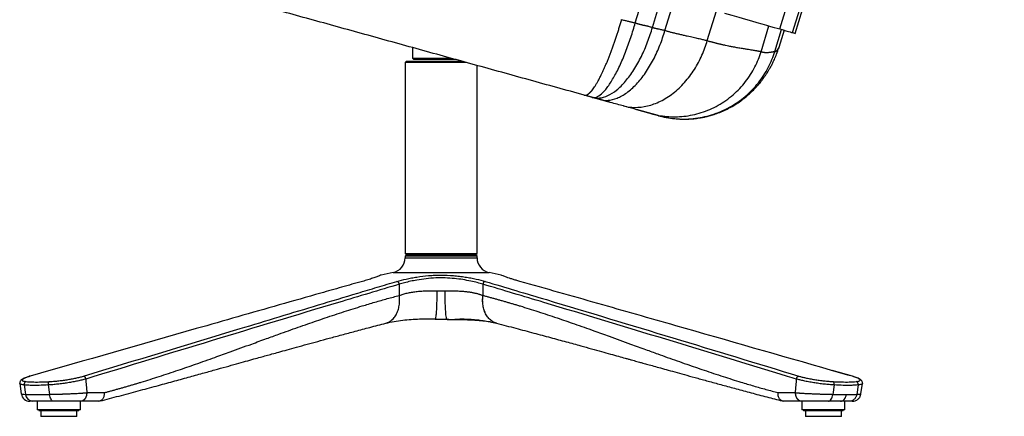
# Model space of a CAD drawing. Header units: millimetres. Extents: x 8 to 414, y 7 to 290.
# Tile 8 of 13: x 241 to 309, y 88 to 115. Entities that reach past the tile are written whole.
import ezdxf

# ---------------------------------------------------------------- set-up
doc = ezdxf.new("R2010")
doc.units = ezdxf.units.MM

msp = doc.modelspace()

# ---------------------------------------------------------------- linework, layer by layer
at = {"color": 7, "linetype": 'Continuous', "lineweight": 25}
for p, q in [((293.514, 114.653), (307.881, 161.646)), ((294.405, 114.397), (308.915, 161.858)), ((294.592, 114.344), (309.132, 161.904)), ((283.462, 115.074), (284.709, 119.152)), ((284.655, 114.759), (285.641, 117.983)), ((285.52, 114.548), (286.369, 117.323)), ((293.822, 114.565), (293.454, 113.36)), ((267.956, 113.358), (267.956, 112.616)), ((293.454, 113.36), (293.424, 113.28)), ((267.556, 112.416), (267.456, 112.316)), ((267.556, 112.416), (271.353, 112.416)), ((267.956, 112.616), (268.056, 112.516)), ((267.956, 112.616), (270.635, 112.616)), ((270.993, 112.516), (268.056, 112.516)), ((267.456, 112.316), (267.456, 99.016)), ((271.724, 112.316), (267.456, 112.316)), ((272.456, 99.016), (272.456, 112.11)), ((267.456, 99.016), (267.556, 98.916)), ((267.456, 99.016), (272.456, 99.016)), ((267.556, 98.916), (267.456, 98.816)), ((267.456, 98.816), (267.456, 98.716)), ((268.188, 98.816), (267.456, 98.816)), ((267.556, 98.916), (268.259, 98.916)), ((272.356, 98.916), (267.556, 98.916)), ((272.456, 98.816), (268.188, 98.816)), ((268.259, 98.916), (272.356, 98.916)), ((272.356, 98.916), (272.456, 99.016)), ((272.456, 98.816), (272.356, 98.916)), ((272.456, 98.716), (272.456, 98.816)), ((266.614, 97.68), (265.775, 97.505)), ((274.137, 97.505), (273.298, 97.68)), ((267.047, 96.87), (267.047, 96.088)), ((272.865, 96.87), (272.865, 96.088)), ((269.543, 94.416), (269.568, 94.449)), ((270.495, 94.416), (270.369, 94.416)), ((273.25, 94.276), (273.81, 94.154)), ((298.565, 90.458), (297.166, 90.859)), ((240.647, 89.955), (240.753, 89.229)), ((240.947, 89.849), (241.042, 89.198)), ((242.62, 89.849), (242.716, 89.198)), ((245.237, 90.265), (245.237, 90.267)), ((294.675, 90.267), (294.675, 90.265)), ((297.291, 89.849), (297.196, 89.198)), ((298.965, 89.849), (298.869, 89.198)), ((299.158, 89.228), (299.265, 89.955)), ((299.265, 89.955), (299.265, 89.955)), ((240.753, 89.229), (240.753, 89.228)), ((245.302, 89.31), (245.302, 89.316)), ((245.302, 89.316), (246.519, 89.316)), ((293.393, 89.316), (294.61, 89.316)), ((294.61, 89.316), (294.61, 89.31)), ((299.158, 89.228), (299.158, 89.228)), ((241.554, 88.716), (241.347, 88.716)), ((243.006, 88.716), (241.554, 88.716)), ((241.866, 88.716), (241.866, 88.116)), ((244.866, 88.116), (244.866, 88.716)), ((246.119, 88.716), (244.883, 88.716)), ((246.119, 88.716), (246.229, 88.745)), ((293.683, 88.745), (293.793, 88.716)), ((295.028, 88.716), (293.793, 88.716)), ((295.046, 88.716), (295.046, 88.116)), ((298.046, 88.116), (298.046, 88.716)), ((244.548, 88.116), (241.866, 88.116)), ((242.016, 88.066), (242.044, 88.066)), ((242.044, 88.066), (244.716, 88.066)), ((242.116, 88.066), (242.116, 87.666)), ((244.866, 88.116), (244.548, 88.116)), ((244.616, 87.666), (244.616, 88.066)), ((298.046, 88.116), (295.046, 88.116)), ((295.196, 88.066), (296.823, 88.066)), ((295.296, 88.066), (295.296, 87.666)), ((296.823, 88.066), (297.896, 88.066)), ((297.796, 87.666), (297.796, 88.066)), ((244.616, 87.666), (242.116, 87.666)), ((295.323, 87.666), (295.296, 87.666)), ((297.796, 87.666), (295.323, 87.666))]:
    msp.add_line(p, q, dxfattribs=at)
at = {"color": 8, "linetype": 'Continuous', "lineweight": 25}
for p, q in [((288.471, 113.838), (289.11, 115.927)), ((292.211, 113.071), (292.761, 114.87)), ((293.165, 113.077), (293.636, 114.618)), ((267.456, 98.716), (268.188, 98.716)), ((268.188, 98.716), (272.456, 98.716)), ((266.614, 97.68), (267.593, 97.68)), ((267.593, 97.68), (273.298, 97.68))]:
    msp.add_line(p, q, dxfattribs=at)
at = {"color": 7, "linetype": 'Continuous', "lineweight": 25, "flags": 128}
for points in [[(289.678, 115.756), (290.188, 115.61), (290.668, 115.472), (291.117, 115.343), (291.536, 115.222), (291.922, 115.111), (292.274, 115.01), (292.593, 114.918), (292.877, 114.836), (293.125, 114.765), (293.338, 114.704), (293.514, 114.653)], [(293.514, 114.653), (293.746, 114.587), (293.945, 114.529), (294.11, 114.482), (294.242, 114.444), (294.34, 114.416), (294.405, 114.397)], [(294.405, 114.397), (294.545, 114.357), (294.592, 114.344)]]:
    msp.add_lwpolyline(points, dxfattribs=at)
at = {"color": 8, "linetype": 'Continuous', "lineweight": 25, "flags": 128}
msp.add_lwpolyline([(298.54, 90.462), (298.256, 90.544), (297.117, 90.87)], dxfattribs=at)
at = {"color": 7, "linetype": 'Continuous', "lineweight": 25}
for centre, radius, start, end in [((266.397, 98.716), 1.058, 281.79659, 0), ((273.514, 98.716), 1.058, 180, 258.20341), ((266.834, 96.858), 0.213, 3.16622, 77.24333), ((273.077, 96.858), 0.213, 102.75685, 176.83462), ((241.148, 89.888), 0.206, 107.28358, 190.87482), ((242.841, 89.912), 0.23, 131.4813, 195.8913), ((297.071, 89.912), 0.23, 344.1091, 48.5168), ((298.763, 89.888), 0.206, 349.12348, 72.71759), ((241.347, 89.316), 0.6, 188.36909, 270), ((241.585, 89.261), 0.546, 186.65646, 266.72642), ((242.016, 88.116), 0.05, 180, 270), ((244.716, 88.116), 0.05, 270, 0), ((295.196, 88.116), 0.05, 180, 270), ((297.896, 88.116), 0.05, 270, 0)]:
    msp.add_arc(centre, radius, start, end, dxfattribs=at)
for centre, major_axis, ratio, start_param, end_param in [((297.326, -274.948), (-52.067, 365.422), 0.004136, 0.033238, 0.07907), ((242.586, -274.948), (52.067, 365.422), 0.004136, 6.204115, 6.249947), ((245.031, 89.316), (4.581, 0.087), 0.01868, 3.65541, 4.18222)]:
    msp.add_ellipse(centre, major_axis=major_axis, ratio=ratio, start_param=start_param, end_param=end_param, dxfattribs=at)
at = {"color": 8, "linetype": 'Continuous', "lineweight": 25}
msp.add_ellipse((242.964, 89.316), major_axis=(2.211, 0.087), ratio=0.038774, start_param=3.145741, end_param=3.657176, dxfattribs=at)
at = {"color": 7, "linetype": 'Continuous', "lineweight": 25}
for points, knots in [([(279.908, 110.043), (278.634, 110.397), (276.084, 111.104), (272.268, 112.162), (268.455, 113.22), (264.644, 114.276), (260.857, 115.327), (257.091, 116.371), (253.345, 117.41), (249.596, 118.45), (247.091, 119.144), (245.839, 119.491)], [0, 0, 0, 0, 0.1119226, 0.2238918, 0.3359178, 0.4479852, 0.5600639, 0.6701195, 0.7801281, 0.8900819, 1, 1, 1, 1]), ([(279.908, 110.043), (279.913, 110.042), (279.922, 110.04), (279.936, 110.037), (279.95, 110.036), (279.965, 110.035), (279.979, 110.036), (279.995, 110.037), (280.01, 110.039), (280.026, 110.042), (280.042, 110.046), (280.058, 110.052), (280.075, 110.058), (280.092, 110.065), (280.11, 110.073), (280.127, 110.082), (280.145, 110.093), (280.163, 110.104), (280.182, 110.117), (280.201, 110.13), (280.22, 110.145), (280.24, 110.161), (280.259, 110.177), (280.28, 110.195), (280.3, 110.214), (280.321, 110.234), (280.342, 110.256), (280.363, 110.278), (280.385, 110.302), (280.407, 110.326), (280.455, 110.381), (280.53, 110.476), (280.636, 110.626), (280.745, 110.799), (280.859, 110.995), (280.977, 111.214), (281.072, 111.403), (281.143, 111.551), (281.19, 111.649), (281.236, 111.749), (281.283, 111.853), (281.33, 111.959), (281.377, 112.068), (281.424, 112.179), (281.472, 112.293), (281.519, 112.409), (281.567, 112.528), (281.615, 112.648), (281.662, 112.771), (281.71, 112.895), (281.758, 113.021), (281.805, 113.149), (281.852, 113.278), (281.899, 113.409), (281.946, 113.541), (281.993, 113.674), (282.039, 113.808), (282.085, 113.942), (282.13, 114.078), (282.175, 114.213), (282.219, 114.349), (282.263, 114.486), (282.307, 114.622), (282.349, 114.759), (282.391, 114.895), (282.433, 115.031), (282.474, 115.166), (282.5, 115.256), (282.514, 115.301)], [0, 0, 0, 0, 0.008107, 0.016256, 0.024446, 0.032678, 0.04095, 0.049263, 0.057616, 0.066008, 0.07444, 0.082911, 0.09142, 0.099967, 0.108551, 0.117172, 0.125829, 0.134522, 0.14325, 0.152012, 0.160808, 0.169638, 0.1785, 0.187395, 0.19632, 0.205276, 0.214262, 0.223277, 0.232321, 0.241392, 0.25049, 0.290671, 0.331514, 0.372953, 0.41491, 0.457306, 0.500051, 0.516056, 0.532122, 0.548244, 0.564416, 0.580633, 0.59689, 0.613182, 0.629502, 0.645846, 0.662208, 0.678582, 0.694962, 0.711342, 0.727718, 0.744083, 0.760431, 0.776757, 0.793055, 0.809321, 0.825547, 0.841729, 0.857861, 0.873939, 0.889957, 0.905909, 0.921792, 0.937601, 0.95333, 0.968976, 0.984534, 1, 1, 1, 1]), ([(280.471, 109.887), (280.556, 109.864), (280.651, 109.869), (280.865, 109.947), (280.982, 110.021), (281.234, 110.244), (281.369, 110.393), (281.649, 110.764), (281.794, 110.986), (282.086, 111.492), (282.233, 111.775), (282.518, 112.384), (282.656, 112.708), (282.918, 113.377), (283.041, 113.72), (283.267, 114.403), (283.37, 114.743), (283.462, 115.074)], [0, 0, 0, 0, 0.125, 0.125, 0.25, 0.25, 0.375, 0.375, 0.5, 0.5, 0.625, 0.625, 0.75, 0.75, 0.875, 0.875, 1, 1, 1, 1]), ([(282.514, 115.301), (282.593, 115.283), (282.752, 115.246), (282.941, 115.204), (283.083, 115.171), (283.176, 115.149), (283.271, 115.125), (283.366, 115.1), (283.43, 115.082), (283.462, 115.074)], [0, 0, 0, 0, 0.250067, 0.50014, 0.597535, 0.696208, 0.79617, 0.897431, 1, 1, 1, 1]), ([(283.462, 115.074), (283.487, 115.066), (283.534, 115.052), (283.603, 115.031), (283.668, 115.012), (283.729, 114.995), (283.786, 114.98), (283.839, 114.966), (283.888, 114.953), (283.934, 114.943), (283.975, 114.933), (284.012, 114.926), (284.048, 114.92), (284.082, 114.914), (284.116, 114.908), (284.148, 114.901), (284.178, 114.895), (284.218, 114.885), (284.273, 114.871), (284.349, 114.85), (284.439, 114.824), (284.543, 114.793), (284.616, 114.771), (284.655, 114.759)], [0, 0, 0, 0, 0.059829, 0.116401, 0.169719, 0.219784, 0.2666, 0.310169, 0.350495, 0.387583, 0.421441, 0.452075, 0.479498, 0.508968, 0.536917, 0.563353, 0.58828, 0.611706, 0.663797, 0.728664, 0.806318, 0.896762, 1, 1, 1, 1]), ([(280.483, 109.884), (280.637, 109.841), (280.804, 109.826), (281.161, 109.865), (281.352, 109.919), (281.747, 110.103), (281.953, 110.232), (282.366, 110.567), (282.574, 110.772), (282.981, 111.247), (283.178, 111.517), (283.552, 112.102), (283.728, 112.417), (284.049, 113.071), (284.194, 113.41), (284.45, 114.088), (284.561, 114.427), (284.655, 114.759)], [0, 0, 0, 0, 0.125, 0.125, 0.25, 0.25, 0.375, 0.375, 0.5, 0.5, 0.625, 0.625, 0.75, 0.75, 0.875, 0.875, 1, 1, 1, 1]), ([(281.008, 109.738), (281.181, 109.69), (281.368, 109.67), (281.766, 109.698), (281.978, 109.747), (282.414, 109.92), (282.639, 110.045), (283.091, 110.372), (283.317, 110.573), (283.757, 111.041), (283.97, 111.308), (284.369, 111.889), (284.556, 112.203), (284.895, 112.856), (285.047, 113.194), (285.312, 113.874), (285.426, 114.214), (285.52, 114.548)], [0, 0, 0, 0, 0.125, 0.125, 0.25, 0.25, 0.375, 0.375, 0.5, 0.5, 0.625, 0.625, 0.75, 0.75, 0.875, 0.875, 1, 1, 1, 1]), ([(284.655, 114.759), (284.67, 114.755), (284.701, 114.746), (284.752, 114.733), (284.808, 114.718), (284.871, 114.703), (284.939, 114.687), (285.013, 114.67), (285.11, 114.648), (285.221, 114.623), (285.337, 114.596), (285.435, 114.571), (285.494, 114.555), (285.52, 114.548)], [0, 0, 0, 0, 0.0509224, 0.1086671, 0.1732402, 0.2446461, 0.3228881, 0.4079687, 0.4998897, 0.6559412, 0.791299, 0.9059773, 1, 1, 1, 1]), ([(285.52, 114.548), (285.547, 114.54), (285.601, 114.525), (285.685, 114.501), (285.775, 114.477), (285.87, 114.452), (285.97, 114.427), (286.075, 114.4), (286.185, 114.373), (286.3, 114.345), (286.42, 114.317), (286.544, 114.288), (286.673, 114.258), (286.806, 114.228), (286.943, 114.198), (287.106, 114.162), (287.29, 114.123), (287.486, 114.079), (287.667, 114.038), (287.833, 114), (287.986, 113.964), (288.126, 113.93), (288.252, 113.897), (288.366, 113.867), (288.437, 113.847), (288.471, 113.838)], [0, 0, 0, 0, 0.024287, 0.050323, 0.078108, 0.107643, 0.13893, 0.171967, 0.206757, 0.243299, 0.281593, 0.321641, 0.363442, 0.406996, 0.452304, 0.499365, 0.570928, 0.638503, 0.702092, 0.761696, 0.817316, 0.868955, 0.916613, 0.960293, 1, 1, 1, 1]), ([(282.631, 109.289), (282.884, 109.226), (283.154, 109.19), (283.718, 109.187), (284.012, 109.219), (284.61, 109.362), (284.915, 109.471), (285.515, 109.768), (285.811, 109.955), (286.376, 110.396), (286.645, 110.651), (287.142, 111.211), (287.37, 111.516), (287.774, 112.155), (287.95, 112.488), (288.25, 113.162), (288.373, 113.503), (288.471, 113.838)], [0, 0, 0, 0, 0.125, 0.125, 0.25, 0.25, 0.375, 0.375, 0.5, 0.5, 0.625, 0.625, 0.75, 0.75, 0.875, 0.875, 1, 1, 1, 1]), ([(288.471, 113.838), (288.498, 113.83), (288.553, 113.814), (288.634, 113.791), (288.717, 113.769), (288.8, 113.746), (288.884, 113.724), (288.969, 113.702), (289.054, 113.68), (289.139, 113.659), (289.225, 113.638), (289.312, 113.617), (289.399, 113.596), (289.486, 113.576), (289.574, 113.556), (289.661, 113.537), (289.789, 113.509), (289.973, 113.472), (290.225, 113.422), (290.517, 113.368), (290.817, 113.316), (291.092, 113.272), (291.32, 113.236), (291.502, 113.207), (291.635, 113.186), (291.735, 113.17), (291.812, 113.156), (291.884, 113.144), (291.95, 113.131), (292.012, 113.119), (292.068, 113.107), (292.12, 113.095), (292.168, 113.083), (292.196, 113.075), (292.211, 113.071)], [0, 0, 0, 0, 0.014801, 0.029863, 0.045186, 0.060771, 0.076616, 0.092723, 0.109092, 0.125722, 0.142614, 0.159768, 0.177184, 0.194862, 0.212803, 0.231005, 0.24947, 0.293115, 0.349305, 0.418041, 0.499322, 0.575256, 0.642273, 0.700374, 0.749559, 0.779981, 0.809753, 0.838875, 0.867348, 0.895173, 0.92235, 0.94888, 0.974763, 1, 1, 1, 1]), ([(284.544, 108.758), (284.893, 108.661), (285.264, 108.592), (286.036, 108.525), (286.436, 108.527), (287.245, 108.615), (287.655, 108.7), (288.457, 108.956), (288.85, 109.127), (289.594, 109.546), (289.946, 109.794), (290.587, 110.35), (290.877, 110.658), (291.384, 111.311), (291.601, 111.656), (291.96, 112.359), (292.103, 112.716), (292.211, 113.071)], [0, 0, 0, 0, 0.125, 0.125, 0.25, 0.25, 0.375, 0.375, 0.5, 0.5, 0.625, 0.625, 0.75, 0.75, 0.875, 0.875, 1, 1, 1, 1]), ([(285.045, 108.619), (285.417, 108.515), (285.812, 108.441), (286.631, 108.367), (287.056, 108.368), (287.915, 108.455), (288.349, 108.541), (289.2, 108.804), (289.616, 108.98), (290.405, 109.413), (290.777, 109.67), (291.455, 110.247), (291.762, 110.567), (292.297, 111.245), (292.525, 111.604), (292.903, 112.335), (293.053, 112.708), (293.165, 113.077)], [0, 0, 0, 0, 0.125, 0.125, 0.25, 0.25, 0.375, 0.375, 0.5, 0.5, 0.625, 0.625, 0.75, 0.75, 0.875, 0.875, 1, 1, 1, 1]), ([(285.072, 108.611), (285.228, 108.571), (285.541, 108.491), (286.04, 108.412), (286.555, 108.368), (287.056, 108.364), (287.511, 108.395), (287.889, 108.444), (288.195, 108.5), (288.481, 108.565), (288.788, 108.648), (289.153, 108.768), (289.549, 108.926), (289.982, 109.132), (290.402, 109.372), (290.781, 109.627), (291.092, 109.865), (291.357, 110.089), (291.581, 110.299), (291.779, 110.5), (291.948, 110.685), (292.085, 110.845), (292.18, 110.962), (292.247, 111.048), (292.321, 111.145), (292.413, 111.27), (292.5, 111.394), (292.578, 111.511), (292.636, 111.6), (292.728, 111.746), (292.849, 111.952), (292.992, 112.215), (293.146, 112.537), (293.306, 112.918), (293.399, 113.199), (293.447, 113.347)], [0, 0, 0, 0, 0.037982, 0.07594, 0.114406, 0.153485, 0.188282, 0.216927, 0.239159, 0.258402, 0.283357, 0.314784, 0.352852, 0.391353, 0.437067, 0.476206, 0.508676, 0.537359, 0.567769, 0.600544, 0.63306, 0.661683, 0.686565, 0.703993, 0.726537, 0.755112, 0.78971, 0.80926, 0.830263, 0.852271, 0.876041, 0.90236, 0.931694, 0.964244, 1, 1, 1, 1]), ([(292.211, 113.071), (292.221, 113.068), (292.244, 113.062), (292.277, 113.054), (292.311, 113.046), (292.345, 113.04), (292.379, 113.034), (292.414, 113.029), (292.448, 113.025), (292.483, 113.021), (292.518, 113.019), (292.569, 113.016), (292.64, 113.016), (292.737, 113.021), (292.829, 113.031), (292.908, 113.043), (292.965, 113.053), (293.01, 113.061), (293.045, 113.068), (293.075, 113.073), (293.1, 113.077), (293.121, 113.079), (293.139, 113.08), (293.154, 113.08), (293.162, 113.078), (293.165, 113.077)], [0, 0, 0, 0, 0.022423, 0.045414, 0.068975, 0.093105, 0.117804, 0.143075, 0.168915, 0.195327, 0.22231, 0.249865, 0.313278, 0.396641, 0.499957, 0.577094, 0.644491, 0.702148, 0.750067, 0.795497, 0.839415, 0.881823, 0.922721, 0.962113, 1, 1, 1, 1]), ([(293.165, 113.077), (293.168, 113.077), (293.173, 113.075), (293.181, 113.075), (293.189, 113.075), (293.198, 113.076), (293.206, 113.078), (293.215, 113.08), (293.225, 113.084), (293.234, 113.088), (293.243, 113.094), (293.253, 113.1), (293.266, 113.109), (293.283, 113.123), (293.305, 113.145), (293.33, 113.173), (293.357, 113.206), (293.381, 113.239), (293.401, 113.269), (293.416, 113.293), (293.427, 113.311), (293.435, 113.326), (293.442, 113.338), (293.447, 113.347), (293.451, 113.354), (293.454, 113.359), (293.454, 113.36), (293.454, 113.36)], [0, 0, 0, 0, 0.020403, 0.041269, 0.062596, 0.084386, 0.106639, 0.129354, 0.152534, 0.176176, 0.200283, 0.224854, 0.249889, 0.296466, 0.353675, 0.421518, 0.499995, 0.577873, 0.645517, 0.702928, 0.750105, 0.793795, 0.836666, 0.878721, 0.91996, 0.960386, 1, 1, 1, 1]), ([(280.471, 109.887), (280.446, 109.894), (280.395, 109.908), (280.313, 109.931), (280.223, 109.956), (280.125, 109.983), (280.019, 110.012), (279.946, 110.033), (279.908, 110.043)], [0, 0, 0, 0, 0.129814, 0.274357, 0.433639, 0.607669, 0.796455, 1, 1, 1, 1]), ([(281.008, 109.738), (281, 109.74), (280.981, 109.746), (280.949, 109.754), (280.91, 109.765), (280.863, 109.778), (280.808, 109.794), (280.749, 109.81), (280.688, 109.827), (280.631, 109.843), (280.578, 109.857), (280.529, 109.871), (280.498, 109.88), (280.483, 109.884)], [0, 0, 0, 0, 0.045842, 0.106646, 0.182422, 0.273173, 0.378903, 0.499612, 0.619053, 0.72877, 0.828798, 0.919186, 1, 1, 1, 1]), ([(281.723, 109.54), (281.704, 109.545), (281.667, 109.556), (281.611, 109.571), (281.555, 109.587), (281.499, 109.602), (281.443, 109.617), (281.388, 109.633), (281.333, 109.648), (281.278, 109.663), (281.224, 109.678), (281.17, 109.693), (281.116, 109.708), (281.062, 109.723), (281.026, 109.733), (281.008, 109.738)], [0, 0, 0, 0, 0.085119, 0.168804, 0.251072, 0.331939, 0.411424, 0.489544, 0.566321, 0.641774, 0.715925, 0.788799, 0.860418, 0.93081, 1, 1, 1, 1]), ([(282.631, 109.289), (282.498, 109.326), (282.355, 109.366), (282.051, 109.449), (281.891, 109.493), (281.723, 109.54)], [0, 0, 0, 0, 0.5, 0.5, 1, 1, 1, 1]), ([(283.454, 109.06), (283.357, 109.087), (283.238, 109.12), (282.963, 109.197), (282.805, 109.241), (282.631, 109.289)], [0, 0, 0, 0, 0.5, 0.5, 1, 1, 1, 1]), ([(284.544, 108.758), (284.534, 108.76), (284.513, 108.766), (284.482, 108.775), (284.449, 108.784), (284.417, 108.793), (284.383, 108.802), (284.35, 108.811), (284.315, 108.821), (284.28, 108.831), (284.245, 108.841), (284.209, 108.851), (284.172, 108.861), (284.135, 108.871), (284.097, 108.882), (284.059, 108.892), (284.02, 108.903), (283.98, 108.914), (283.94, 108.925), (283.9, 108.936), (283.852, 108.949), (283.796, 108.965), (283.732, 108.983), (283.665, 109.001), (283.597, 109.02), (283.527, 109.04), (283.478, 109.053), (283.454, 109.06)], [0, 0, 0, 0, 0.043877, 0.087092, 0.129648, 0.171546, 0.212789, 0.25338, 0.293321, 0.332615, 0.371265, 0.409275, 0.446647, 0.483385, 0.519492, 0.554973, 0.589831, 0.624071, 0.657697, 0.690714, 0.723127, 0.770575, 0.817482, 0.863861, 0.909729, 0.955103, 1, 1, 1, 1]), ([(285.045, 108.619), (285.041, 108.62), (285.031, 108.623), (285.017, 108.626), (285.004, 108.63), (284.995, 108.633), (284.986, 108.635), (284.978, 108.637), (284.969, 108.64), (284.959, 108.642), (284.948, 108.645), (284.936, 108.649), (284.922, 108.653), (284.905, 108.657), (284.884, 108.663), (284.86, 108.67), (284.834, 108.677), (284.806, 108.685), (284.776, 108.693), (284.743, 108.702), (284.708, 108.712), (284.671, 108.722), (284.631, 108.733), (284.589, 108.745), (284.559, 108.753), (284.544, 108.758)], [0, 0, 0, 0, 0.062264, 0.124529, 0.186793, 0.249057, 0.284726, 0.320411, 0.356113, 0.391832, 0.427568, 0.463323, 0.499097, 0.546291, 0.592477, 0.63766, 0.681843, 0.725032, 0.767232, 0.808448, 0.848687, 0.887954, 0.926257, 0.963603, 1, 1, 1, 1]), ([(265.776, 97.502), (265.779, 97.503), (265.789, 97.508), (265.693, 97.467), (265.497, 97.39), (265.217, 97.29), (264.876, 97.18), (264.61, 97.104), (264.476, 97.065)], [0, 0, 0, 0, 0.08285, 0.283969, 0.471823, 0.664527, 0.830715, 1, 1, 1, 1]), ([(266.881, 97.065), (267.078, 97.123), (267.292, 97.179), (267.639, 97.256), (267.759, 97.281), (267.946, 97.317), (268.009, 97.328), (268.138, 97.351), (268.204, 97.361), (268.534, 97.413), (268.807, 97.447), (269.229, 97.482), (269.372, 97.492), (269.589, 97.501), (269.662, 97.503), (269.807, 97.507), (269.879, 97.507), (270.24, 97.507), (270.526, 97.495), (270.882, 97.466), (270.953, 97.459), (271.093, 97.445), (271.162, 97.437), (271.368, 97.412), (271.503, 97.394), (271.765, 97.352), (271.894, 97.33), (272.082, 97.294), (272.144, 97.282), (272.266, 97.257), (272.326, 97.244), (272.618, 97.179), (272.834, 97.123), (273.03, 97.065)], [0, 0, 0, 0, 0.125, 0.125, 0.1875, 0.1875, 0.21875, 0.21875, 0.25, 0.25, 0.375, 0.375, 0.4375, 0.4375, 0.46875, 0.46875, 0.5, 0.5, 0.625, 0.625, 0.65625, 0.65625, 0.6875, 0.6875, 0.75, 0.75, 0.8125, 0.8125, 0.84375, 0.84375, 0.875, 0.875, 1, 1, 1, 1]), ([(272.865, 96.87), (272.736, 96.908), (272.477, 96.984), (272.007, 97.093), (271.475, 97.193), (270.874, 97.272), (270.238, 97.314), (269.572, 97.312), (268.904, 97.258), (268.312, 97.172), (267.817, 97.074), (267.405, 96.976), (267.166, 96.905), (267.047, 96.87)], [0, 0, 0, 0, 0.084246, 0.168485, 0.26364, 0.358766, 0.457326, 0.55587, 0.660963, 0.766104, 0.843956, 0.922127, 1, 1, 1, 1]), ([(275.435, 97.065), (275.344, 97.092), (275.16, 97.144), (274.915, 97.219), (274.696, 97.291), (274.46, 97.373), (274.252, 97.453), (274.13, 97.504), (274.134, 97.503), (274.136, 97.502)], [0, 0, 0, 0, 0.11445, 0.228897, 0.347527, 0.466153, 0.673534, 0.887647, 1, 1, 1, 1]), ([(264.476, 97.065), (263.995, 96.931), (263.514, 96.796), (262.551, 96.524), (262.07, 96.388), (260.626, 95.977), (259.663, 95.703), (256.775, 94.878), (254.849, 94.327), (249.073, 92.672), (245.222, 91.567), (241.371, 90.462)], [0, 0, 0, 0, 0.0625, 0.0625, 0.125, 0.125, 0.25, 0.25, 0.5, 0.5, 1, 1, 1, 1]), ([(245.067, 90.462), (248.701, 91.567), (252.335, 92.672), (257.788, 94.327), (259.605, 94.878), (262.332, 95.703), (263.241, 95.977), (264.606, 96.388), (265.06, 96.524), (265.97, 96.796), (266.426, 96.931), (266.881, 97.065)], [0, 0, 0, 0, 0.5, 0.5, 0.75, 0.75, 0.875, 0.875, 0.9375, 0.9375, 1, 1, 1, 1]), ([(267.047, 96.87), (265.633, 96.446), (258.359, 94.269), (251.092, 92.052), (245.237, 90.265)], [0, 0, 0, 0, 0.1943808, 1, 1, 1, 1]), ([(294.675, 90.265), (294.47, 90.328), (288.615, 92.108), (281.348, 94.331), (274.279, 96.447), (272.865, 96.87)], [0, 0, 0, 0, 0.028099, 0.805619, 1, 1, 1, 1]), ([(273.03, 97.065), (274.446, 96.642), (281.725, 94.465), (288.991, 92.248), (294.845, 90.462)], [0, 0, 0, 0, 0.194422, 1, 1, 1, 1]), ([(297.117, 90.87), (293.503, 91.907), (289.889, 92.944), (284.469, 94.497), (282.662, 95.014), (279.952, 95.787), (279.049, 96.045), (277.242, 96.558), (276.339, 96.814), (275.435, 97.065)], [0, 0, 0, 0, 0.5, 0.5, 0.75, 0.75, 0.875, 0.875, 1, 1, 1, 1]), ([(246.519, 89.316), (246.595, 89.336), (246.747, 89.376), (246.976, 89.437), (247.207, 89.5), (247.439, 89.564), (247.672, 89.629), (247.906, 89.696), (248.142, 89.764), (248.379, 89.833), (248.617, 89.904), (248.857, 89.976), (249.432, 90.151), (250.368, 90.447), (251.627, 90.865), (252.921, 91.312), (254.126, 91.74), (255.428, 92.211), (256.624, 92.647), (257.752, 93.059), (258.604, 93.368), (259.56, 93.713), (260.635, 94.094), (261.93, 94.54), (263.189, 94.958), (264.195, 95.275), (264.905, 95.489), (265.346, 95.619), (265.78, 95.744), (266.207, 95.864), (266.629, 95.979), (266.908, 96.052), (267.047, 96.088)], [0, 0, 0, 0, 0.011001, 0.022072, 0.03321, 0.044418, 0.055695, 0.06704, 0.078455, 0.089938, 0.101491, 0.113114, 0.124805, 0.185151, 0.249702, 0.308688, 0.374708, 0.426512, 0.499784, 0.55049, 0.592185, 0.624868, 0.690831, 0.749905, 0.814455, 0.874883, 0.896536, 0.917868, 0.938879, 0.959572, 0.979945, 1, 1, 1, 1]), ([(267.049, 96.089), (267.062, 96.094), (267.088, 96.104), (267.197, 96.145), (267.387, 96.205), (267.672, 96.274), (267.976, 96.33), (268.293, 96.37), (268.628, 96.396), (268.883, 96.407), (269.055, 96.411), (269.138, 96.412), (269.229, 96.414), (269.329, 96.415), (269.438, 96.415), (269.556, 96.416), (269.638, 96.416), (269.68, 96.416)], [0, 0, 0, 0, 0.0194107, 0.038812, 0.1609784, 0.2823028, 0.402972, 0.5231759, 0.6392412, 0.7634034, 0.7886198, 0.8166964, 0.8476338, 0.8814326, 0.918093, 0.9576154, 1, 1, 1, 1]), ([(270.231, 96.416), (270.252, 96.416), (270.293, 96.416), (270.354, 96.416), (270.413, 96.415), (270.47, 96.415), (270.525, 96.415), (270.577, 96.415), (270.628, 96.414), (270.676, 96.414), (270.723, 96.413), (270.767, 96.412), (270.81, 96.412), (270.85, 96.411), (270.889, 96.41), (270.925, 96.409), (271.012, 96.407), (271.148, 96.402), (271.328, 96.392), (271.499, 96.379), (271.644, 96.365), (271.766, 96.351), (271.868, 96.337), (271.968, 96.322), (272.066, 96.305), (272.163, 96.287), (272.257, 96.268), (272.35, 96.247), (272.441, 96.224), (272.53, 96.2), (272.617, 96.175), (272.701, 96.148), (272.784, 96.119), (272.836, 96.099), (272.863, 96.089)], [0, 0, 0, 0, 0.0209833, 0.0413112, 0.0609838, 0.0800009, 0.0983628, 0.1160694, 0.1331208, 0.149517, 0.165258, 0.1803439, 0.1947748, 0.2085507, 0.2216718, 0.2341381, 0.2459497, 0.3115421, 0.3749606, 0.436223, 0.4953489, 0.5337089, 0.5721226, 0.6105963, 0.6491362, 0.6877487, 0.72644, 0.7652162, 0.8040836, 0.8430483, 0.8821162, 0.9212935, 0.9605862, 1, 1, 1, 1]), ([(270.369, 94.416), (270.361, 94.416), (270.352, 94.426), (270.335, 94.472), (270.327, 94.507), (270.31, 94.605), (270.301, 94.667), (270.286, 94.816), (270.278, 94.904), (270.265, 95.099), (270.259, 95.207), (270.248, 95.436), (270.244, 95.556), (270.237, 95.803), (270.235, 95.928), (270.232, 96.176), (270.231, 96.298), (270.231, 96.416)], [0, 0, 0, 0, 0.125, 0.125, 0.25, 0.25, 0.375, 0.375, 0.5, 0.5, 0.625, 0.625, 0.75, 0.75, 0.875, 0.875, 1, 1, 1, 1]), ([(272.865, 96.088), (272.94, 96.069), (273.092, 96.029), (273.319, 95.968), (273.549, 95.906), (273.78, 95.842), (274.013, 95.777), (274.248, 95.71), (274.485, 95.642), (274.724, 95.572), (274.964, 95.501), (275.207, 95.429), (275.784, 95.253), (276.722, 94.958), (277.982, 94.54), (279.276, 94.094), (280.486, 93.665), (281.787, 93.194), (282.988, 92.757), (284.115, 92.345), (284.967, 92.036), (285.919, 91.692), (286.991, 91.312), (288.285, 90.865), (289.543, 90.447), (290.546, 90.13), (291.253, 89.916), (291.689, 89.787), (292.121, 89.663), (292.549, 89.542), (292.972, 89.427), (293.253, 89.353), (293.393, 89.316)], [0, 0, 0, 0, 0.010899, 0.021893, 0.032982, 0.044166, 0.055445, 0.066819, 0.078288, 0.089852, 0.101512, 0.113267, 0.125117, 0.185544, 0.250095, 0.309167, 0.375132, 0.427535, 0.500216, 0.551449, 0.593141, 0.625292, 0.691311, 0.750298, 0.814848, 0.875195, 0.896576, 0.917724, 0.93864, 0.959325, 0.979778, 1, 1, 1, 1]), ([(246.231, 88.737), (246.671, 88.852), (247.566, 89.086), (248.866, 89.433), (250.114, 89.771), (251.272, 90.088), (252.344, 90.383), (253.315, 90.653), (254.191, 90.897), (254.976, 91.116), (255.691, 91.315), (256.335, 91.495), (256.893, 91.65), (257.368, 91.783), (257.786, 91.899), (258.212, 92.017), (258.699, 92.153), (259.27, 92.311), (259.929, 92.493), (260.638, 92.689), (261.395, 92.896), (262.194, 93.114), (263.063, 93.349), (264.004, 93.602), (265.021, 93.872), (265.732, 94.058), (266.099, 94.154)], [0, 0, 0, 0, 0.063806, 0.129756, 0.191769, 0.249845, 0.303982, 0.354177, 0.397891, 0.438095, 0.474789, 0.50797, 0.537637, 0.561109, 0.581793, 0.602852, 0.627564, 0.65737, 0.691185, 0.729005, 0.766157, 0.806499, 0.850039, 0.896789, 0.946767, 1, 1, 1, 1]), ([(266.101, 94.154), (266.293, 94.199), (266.662, 94.286), (267.265, 94.372), (267.861, 94.426), (268.446, 94.451), (269.014, 94.457), (269.386, 94.452), (269.568, 94.449)], [0, 0, 0, 0, 0.196064, 0.377185, 0.545778, 0.705692, 0.856621, 1, 1, 1, 1]), ([(270.369, 94.416), (270.344, 94.416), (270.294, 94.416), (270.219, 94.416), (270.143, 94.416), (270.068, 94.416), (269.993, 94.416), (269.918, 94.416), (269.843, 94.416), (269.768, 94.416), (269.693, 94.416), (269.618, 94.416), (269.568, 94.416), (269.543, 94.416)], [0, 0, 0, 0, 0.091016, 0.181968, 0.27287, 0.363736, 0.454581, 0.545419, 0.636264, 0.72713, 0.818032, 0.908984, 1, 1, 1, 1]), ([(270.369, 94.416), (270.549, 94.416), (270.905, 94.416), (271.425, 94.411), (271.933, 94.397), (272.382, 94.372), (272.78, 94.34), (273.002, 94.312), (273.115, 94.299)], [0, 0, 0, 0, 0.186253, 0.36816, 0.542983, 0.728081, 0.863118, 1, 1, 1, 1]), ([(270.489, 94.416), (270.587, 94.417), (270.765, 94.419), (271.003, 94.431), (271.197, 94.443), (271.376, 94.452), (271.577, 94.45), (271.823, 94.441), (272.126, 94.422), (272.489, 94.389), (272.903, 94.338), (273.361, 94.262), (273.654, 94.192), (273.81, 94.154)], [0, 0, 0, 0, 0.090373, 0.165203, 0.225807, 0.273505, 0.327059, 0.392019, 0.475861, 0.578173, 0.69896, 0.839637, 1, 1, 1, 1]), ([(273.813, 94.154), (274.26, 94.037), (275.129, 93.809), (276.377, 93.477), (277.544, 93.162), (278.635, 92.864), (279.586, 92.603), (280.405, 92.377), (281.092, 92.186), (281.712, 92.014), (282.263, 91.86), (282.683, 91.743), (282.989, 91.657), (283.198, 91.599), (283.388, 91.546), (283.572, 91.495), (283.772, 91.439), (284.029, 91.368), (284.357, 91.276), (284.764, 91.163), (285.235, 91.031), (285.777, 90.88), (286.389, 90.71), (287.073, 90.52), (287.827, 90.311), (288.653, 90.084), (289.545, 89.84), (290.504, 89.579), (291.534, 89.303), (292.597, 89.019), (293.326, 88.829), (293.68, 88.737)], [0, 0, 0, 0, 0.064888, 0.126394, 0.184559, 0.239412, 0.290969, 0.329152, 0.364437, 0.396306, 0.42476, 0.449796, 0.461687, 0.472617, 0.482585, 0.491609, 0.501649, 0.514063, 0.53174, 0.552714, 0.576983, 0.604548, 0.635999, 0.670865, 0.709143, 0.750832, 0.79593, 0.843539, 0.894434, 0.948614, 1, 1, 1, 1]), ([(241.346, 90.458), (241.341, 90.457), (241.272, 90.437), (241.159, 90.4), (241.009, 90.345), (240.883, 90.288), (240.793, 90.236), (240.727, 90.181), (240.68, 90.124), (240.65, 90.054), (240.638, 89.991), (240.648, 89.96), (240.649, 89.956)], [0, 0, 0, 0, 0.012888, 0.165517, 0.3205, 0.480436, 0.648255, 0.749898, 0.834544, 0.912109, 0.987011, 1, 1, 1, 1]), ([(241.371, 90.462), (241.296, 90.44), (241.228, 90.418), (241.136, 90.385), (241.107, 90.375), (241.053, 90.354), (241.028, 90.343), (240.959, 90.312), (240.921, 90.293), (240.876, 90.264), (240.864, 90.255), (240.842, 90.237), (240.834, 90.229), (240.815, 90.203), (240.811, 90.188), (240.818, 90.166), (240.823, 90.16), (240.836, 90.147), (240.845, 90.14), (240.878, 90.123), (240.909, 90.113), (240.986, 90.096), (241.032, 90.09), (241.087, 90.084)], [0, 0, 0, 0, 0.125, 0.125, 0.1875, 0.1875, 0.25, 0.25, 0.375, 0.375, 0.4375, 0.4375, 0.5, 0.5, 0.625, 0.625, 0.6875, 0.6875, 0.75, 0.75, 0.875, 0.875, 1, 1, 1, 1]), ([(241.371, 90.462), (241.37, 90.462), (241.362, 90.462), (241.354, 90.46), (241.347, 90.458)], [0, 0, 0, 0, 0.133205, 1, 1, 1, 1]), ([(242.689, 90.084), (242.783, 90.09), (242.881, 90.096), (243.082, 90.113), (243.185, 90.123), (243.345, 90.14), (243.399, 90.147), (243.505, 90.16), (243.559, 90.166), (243.719, 90.188), (243.826, 90.203), (243.987, 90.229), (244.04, 90.237), (244.145, 90.255), (244.197, 90.264), (244.35, 90.293), (244.449, 90.312), (244.594, 90.343), (244.642, 90.354), (244.734, 90.375), (244.779, 90.385), (244.909, 90.418), (244.991, 90.44), (245.067, 90.462)], [0, 0, 0, 0, 0.125, 0.125, 0.25, 0.25, 0.3125, 0.3125, 0.375, 0.375, 0.5, 0.5, 0.5625, 0.5625, 0.625, 0.625, 0.75, 0.75, 0.8125, 0.8125, 0.875, 0.875, 1, 1, 1, 1]), ([(245.067, 90.462), (245.068, 90.462), (245.078, 90.462), (245.104, 90.457), (245.146, 90.436), (245.189, 90.391), (245.222, 90.333), (245.232, 90.289), (245.237, 90.267)], [0, 0, 0, 0, 0.015619, 0.133614, 0.350241, 0.566836, 0.783417, 1, 1, 1, 1]), ([(294.675, 90.267), (294.68, 90.289), (294.689, 90.333), (294.723, 90.391), (294.765, 90.436), (294.807, 90.457), (294.834, 90.462), (294.844, 90.462), (294.845, 90.462)], [0, 0, 0, 0, 0.216581, 0.433164, 0.649748, 0.86638, 0.984374, 1, 1, 1, 1]), ([(294.845, 90.462), (294.915, 90.442), (295.055, 90.403), (295.311, 90.343), (295.603, 90.284), (295.929, 90.227), (296.263, 90.177), (296.597, 90.136), (296.923, 90.104), (297.123, 90.091), (297.223, 90.084)], [0, 0, 0, 0, 0.111191, 0.222381, 0.351944, 0.481508, 0.611112, 0.740716, 0.870358, 1, 1, 1, 1]), ([(298.824, 90.084), (298.876, 90.091), (298.979, 90.104), (299.069, 90.136), (299.106, 90.177), (299.087, 90.227), (299.011, 90.284), (298.888, 90.343), (298.731, 90.403), (298.604, 90.442), (298.54, 90.462)], [0, 0, 0, 0, 0.1296412, 0.2592823, 0.3888867, 0.5184907, 0.6480546, 0.7776179, 0.8888078, 1, 1, 1, 1]), ([(298.565, 90.458), (298.558, 90.46), (298.55, 90.462), (298.542, 90.462), (298.54, 90.462)], [0, 0, 0, 0, 0.868184, 1, 1, 1, 1]), ([(299.261, 89.956), (299.264, 89.967), (299.273, 90.006), (299.256, 90.072), (299.223, 90.137), (299.176, 90.189), (299.114, 90.238), (299.028, 90.288), (298.908, 90.343), (298.756, 90.399), (298.639, 90.437), (298.569, 90.457), (298.565, 90.458)], [0, 0, 0, 0, 0.030535, 0.107013, 0.181746, 0.264034, 0.36669, 0.511723, 0.668065, 0.832673, 0.991569, 1, 1, 1, 1]), ([(242.62, 89.849), (242.447, 89.84), (242.281, 89.832), (242.043, 89.825), (241.965, 89.823), (241.814, 89.821), (241.742, 89.82), (241.531, 89.821), (241.4, 89.823), (241.158, 89.833), (241.047, 89.84), (240.947, 89.849)], [0, 0, 0, 0, 0.25, 0.25, 0.375, 0.375, 0.5, 0.5, 0.75, 0.75, 1, 1, 1, 1]), ([(241.087, 90.084), (241.218, 90.075), (241.484, 90.056), (241.929, 90.056), (242.338, 90.067), (242.572, 90.078), (242.689, 90.084)], [0, 0, 0, 0, 0.315476, 0.640085, 0.819235, 1, 1, 1, 1]), ([(245.237, 90.267), (245.153, 90.242), (245.063, 90.218), (244.92, 90.182), (244.871, 90.171), (244.769, 90.147), (244.717, 90.136), (244.558, 90.102), (244.449, 90.08), (244.28, 90.049), (244.223, 90.039), (244.108, 90.019), (244.049, 90.009), (243.872, 89.981), (243.754, 89.964), (243.578, 89.94), (243.519, 89.933), (243.401, 89.918), (243.342, 89.912), (243.167, 89.892), (243.053, 89.881), (242.832, 89.863), (242.724, 89.855), (242.62, 89.849)], [0, 0, 0, 0, 0.125, 0.125, 0.1875, 0.1875, 0.25, 0.25, 0.375, 0.375, 0.4375, 0.4375, 0.5, 0.5, 0.625, 0.625, 0.6875, 0.6875, 0.75, 0.75, 0.875, 0.875, 1, 1, 1, 1]), ([(297.291, 89.849), (297.182, 89.856), (296.962, 89.871), (296.604, 89.906), (296.237, 89.952), (295.869, 90.007), (295.511, 90.07), (295.19, 90.135), (294.907, 90.202), (294.752, 90.245), (294.675, 90.267)], [0, 0, 0, 0, 0.129431, 0.258861, 0.38829, 0.51772, 0.64715, 0.776581, 0.88829, 1, 1, 1, 1]), ([(297.223, 90.084), (297.425, 90.075), (297.836, 90.056), (298.282, 90.056), (298.607, 90.067), (298.752, 90.078), (298.824, 90.084)], [0, 0, 0, 0, 0.3154758, 0.6400851, 0.819234, 1, 1, 1, 1]), ([(298.965, 89.849), (298.89, 89.843), (298.739, 89.831), (298.403, 89.819), (297.938, 89.819), (297.509, 89.839), (297.291, 89.849)], [0, 0, 0, 0, 0.179148, 0.359916, 0.675384, 1, 1, 1, 1]), ([(242.716, 89.198), (242.729, 89.198), (242.755, 89.199), (242.795, 89.199), (242.835, 89.2), (242.876, 89.201), (242.918, 89.202), (242.96, 89.203), (243.003, 89.204), (243.047, 89.205), (243.091, 89.206), (243.136, 89.207), (243.181, 89.208), (243.227, 89.209), (243.273, 89.211), (243.319, 89.212), (243.367, 89.213), (243.414, 89.215), (243.462, 89.217), (243.511, 89.218), (243.56, 89.22), (243.609, 89.222), (243.658, 89.223), (243.708, 89.225), (243.759, 89.227), (243.809, 89.229), (243.86, 89.231), (243.911, 89.233), (243.962, 89.235), (244.013, 89.237), (244.101, 89.241), (244.227, 89.247), (244.392, 89.255), (244.562, 89.263), (244.693, 89.271), (244.786, 89.276), (244.842, 89.279), (244.902, 89.283), (244.964, 89.287), (245.029, 89.291), (245.095, 89.295), (245.164, 89.3), (245.233, 89.305), (245.279, 89.308), (245.302, 89.31)], [0, 0, 0, 0, 0.016122, 0.03233, 0.048625, 0.065005, 0.081473, 0.098027, 0.114667, 0.131395, 0.14821, 0.165112, 0.182102, 0.199178, 0.216343, 0.233595, 0.250935, 0.268364, 0.28588, 0.303485, 0.321178, 0.338959, 0.356829, 0.374788, 0.392835, 0.410972, 0.429198, 0.447512, 0.465916, 0.48441, 0.502993, 0.560944, 0.621898, 0.685857, 0.752822, 0.774173, 0.797052, 0.82146, 0.847395, 0.87486, 0.903852, 0.934373, 0.966422, 1, 1, 1, 1]), ([(243.006, 88.716), (242.972, 88.716), (242.939, 88.728), (242.875, 88.774), (242.845, 88.808), (242.792, 88.895), (242.77, 88.948), (242.735, 89.066), (242.722, 89.131), (242.716, 89.198)], [0, 0, 0, 0, 0.25, 0.25, 0.5, 0.5, 0.75, 0.75, 1, 1, 1, 1]), ([(245.303, 89.31), (245.302, 89.301), (245.302, 89.284), (245.301, 89.258), (245.299, 89.232), (245.296, 89.206), (245.292, 89.18), (245.287, 89.153), (245.282, 89.127), (245.275, 89.101), (245.268, 89.075), (245.259, 89.05), (245.25, 89.025), (245.24, 89), (245.229, 88.977), (245.218, 88.954), (245.205, 88.931), (245.192, 88.91), (245.18, 88.892), (245.168, 88.876), (245.157, 88.862), (245.144, 88.846), (245.128, 88.829), (245.111, 88.811), (245.09, 88.794), (245.067, 88.776), (245.042, 88.76), (245.014, 88.745), (244.984, 88.733), (244.952, 88.723), (244.918, 88.717), (244.895, 88.716), (244.883, 88.716)], [0, 0, 0, 0, 0.027213, 0.054819, 0.0828, 0.111135, 0.139805, 0.168784, 0.198049, 0.227571, 0.257324, 0.287276, 0.317397, 0.347654, 0.378014, 0.408444, 0.43891, 0.469376, 0.499808, 0.519227, 0.542161, 0.568584, 0.598454, 0.631705, 0.668242, 0.707936, 0.75062, 0.796083, 0.84407, 0.894284, 0.946385, 1, 1, 1, 1]), ([(246.519, 89.316), (246.519, 89.31), (246.52, 89.29), (246.521, 89.246), (246.517, 89.174), (246.5, 89.077), (246.467, 88.977), (246.426, 88.903), (246.39, 88.854), (246.36, 88.821), (246.328, 88.792), (246.295, 88.768), (246.26, 88.748), (246.225, 88.733), (246.189, 88.723), (246.154, 88.717), (246.131, 88.716), (246.119, 88.716)], [0, 0, 0, 0, 0.017448, 0.063474, 0.140231, 0.250557, 0.386346, 0.500006, 0.558663, 0.617041, 0.674903, 0.732024, 0.788194, 0.843227, 0.896959, 0.949253, 1, 1, 1, 1]), ([(293.793, 88.716), (293.786, 88.716), (293.774, 88.716), (293.756, 88.718), (293.737, 88.72), (293.718, 88.724), (293.699, 88.73), (293.681, 88.736), (293.662, 88.744), (293.643, 88.753), (293.625, 88.763), (293.607, 88.775), (293.589, 88.788), (293.572, 88.802), (293.555, 88.817), (293.539, 88.834), (293.523, 88.852), (293.509, 88.871), (293.482, 88.909), (293.445, 88.977), (293.411, 89.077), (293.395, 89.174), (293.391, 89.246), (293.391, 89.29), (293.392, 89.31), (293.393, 89.316)], [0, 0, 0, 0, 0.02667, 0.053785, 0.081334, 0.1093, 0.137665, 0.16641, 0.195512, 0.224948, 0.254692, 0.284715, 0.314989, 0.345482, 0.376161, 0.406993, 0.437943, 0.468974, 0.500052, 0.613699, 0.749472, 0.859785, 0.936533, 0.982554, 1, 1, 1, 1]), ([(294.609, 89.31), (294.621, 89.309), (294.644, 89.307), (294.679, 89.304), (294.714, 89.302), (294.749, 89.3), (294.783, 89.297), (294.817, 89.295), (294.851, 89.293), (294.884, 89.291), (294.916, 89.289), (294.948, 89.287), (294.98, 89.285), (295.011, 89.283), (295.041, 89.281), (295.07, 89.279), (295.099, 89.277), (295.127, 89.276), (295.154, 89.274), (295.228, 89.27), (295.35, 89.263), (295.52, 89.255), (295.685, 89.247), (295.829, 89.24), (295.953, 89.235), (296.059, 89.231), (296.164, 89.227), (296.267, 89.223), (296.369, 89.219), (296.47, 89.216), (296.568, 89.213), (296.665, 89.21), (296.76, 89.207), (296.852, 89.205), (296.942, 89.203), (297.029, 89.201), (297.114, 89.199), (297.169, 89.198), (297.196, 89.198)], [0, 0, 0, 0, 0.01698, 0.033578, 0.049794, 0.065628, 0.081079, 0.096149, 0.110837, 0.125143, 0.139067, 0.152609, 0.165769, 0.178547, 0.190943, 0.202957, 0.214589, 0.225839, 0.236707, 0.247193, 0.314153, 0.378111, 0.439069, 0.497029, 0.53542, 0.573427, 0.611053, 0.648297, 0.68516, 0.721645, 0.757751, 0.79348, 0.828833, 0.863811, 0.898416, 0.932648, 0.966509, 1, 1, 1, 1]), ([(295.028, 88.716), (295.022, 88.716), (295.011, 88.716), (294.993, 88.718), (294.976, 88.72), (294.96, 88.724), (294.943, 88.728), (294.927, 88.733), (294.912, 88.739), (294.897, 88.746), (294.883, 88.753), (294.869, 88.76), (294.856, 88.768), (294.844, 88.777), (294.832, 88.785), (294.821, 88.794), (294.811, 88.803), (294.801, 88.812), (294.791, 88.821), (294.783, 88.829), (294.775, 88.838), (294.767, 88.846), (294.76, 88.854), (294.754, 88.862), (294.748, 88.87), (294.743, 88.877), (294.738, 88.883), (294.726, 88.9), (294.708, 88.928), (294.685, 88.971), (294.664, 89.016), (294.647, 89.064), (294.633, 89.112), (294.622, 89.162), (294.615, 89.211), (294.61, 89.261), (294.609, 89.293), (294.609, 89.31)], [0, 0, 0, 0, 0.026979, 0.053629, 0.0799, 0.105743, 0.131115, 0.155969, 0.180267, 0.203968, 0.227037, 0.24944, 0.271147, 0.292131, 0.312367, 0.331832, 0.350507, 0.368374, 0.385419, 0.401629, 0.416993, 0.431502, 0.445149, 0.457928, 0.469834, 0.480864, 0.491014, 0.500284, 0.557785, 0.615297, 0.672589, 0.729434, 0.785616, 0.840934, 0.895208, 0.948275, 1, 1, 1, 1]), ([(296.905, 88.716), (296.937, 88.716), (296.97, 88.726), (297.034, 88.771), (297.066, 88.806), (297.12, 88.897), (297.144, 88.952), (297.178, 89.072), (297.19, 89.136), (297.196, 89.198)], [0, 0, 0, 0, 0.25, 0.25, 0.5, 0.5, 0.75, 0.75, 1, 1, 1, 1]), ([(297.196, 89.198), (297.215, 89.198), (297.254, 89.197), (297.311, 89.197), (297.368, 89.197), (297.424, 89.196), (297.48, 89.196), (297.535, 89.196), (297.589, 89.195), (297.643, 89.195), (297.696, 89.195), (297.749, 89.195), (297.801, 89.194), (297.852, 89.194), (297.903, 89.194), (297.953, 89.194), (298.002, 89.194), (298.05, 89.194), (298.098, 89.194), (298.129, 89.194), (298.145, 89.194)], [0, 0, 0, 0, 0.055899, 0.111755, 0.167569, 0.223342, 0.279073, 0.334763, 0.390413, 0.446023, 0.501594, 0.557124, 0.612616, 0.66807, 0.723485, 0.778862, 0.834202, 0.889504, 0.94477, 1, 1, 1, 1]), ([(297.73, 88.716), (297.774, 88.716), (297.822, 88.726), (297.914, 88.771), (297.959, 88.805), (298.037, 88.895), (298.07, 88.95), (298.119, 89.069), (298.136, 89.132), (298.145, 89.194)], [0, 0, 0, 0, 0.25, 0.25, 0.5, 0.5, 0.75, 0.75, 1, 1, 1, 1]), ([(298.145, 89.194), (298.161, 89.194), (298.192, 89.194), (298.237, 89.194), (298.283, 89.194), (298.327, 89.194), (298.371, 89.194), (298.414, 89.194), (298.456, 89.194), (298.497, 89.195), (298.538, 89.195), (298.578, 89.195), (298.617, 89.195), (298.656, 89.196), (298.693, 89.196), (298.73, 89.196), (298.766, 89.197), (298.801, 89.197), (298.836, 89.197), (298.858, 89.198), (298.869, 89.198)], [0, 0, 0, 0, 0.05523, 0.110496, 0.165798, 0.221138, 0.276515, 0.33193, 0.387384, 0.442876, 0.498406, 0.553977, 0.609587, 0.665237, 0.720927, 0.776658, 0.832431, 0.888245, 0.944101, 1, 1, 1, 1]), ([(298.869, 89.198), (298.858, 89.136), (298.838, 89.072), (298.777, 88.952), (298.737, 88.897), (298.64, 88.806), (298.585, 88.771), (298.471, 88.726), (298.413, 88.716), (298.358, 88.716)], [0, 0, 0, 0, 0.25, 0.25, 0.5, 0.5, 0.75, 0.75, 1, 1, 1, 1]), ([(298.552, 88.716), (298.623, 88.723), (298.77, 88.737), (298.963, 88.854), (299.107, 89.025), (299.141, 89.162), (299.158, 89.229)], [0, 0, 0, 0, 0.242033, 0.499795, 0.757535, 1, 1, 1, 1]), ([(244.883, 88.716), (244.873, 88.716), (244.852, 88.716), (244.819, 88.716), (244.786, 88.716), (244.753, 88.716), (244.719, 88.716), (244.684, 88.716), (244.649, 88.716), (244.613, 88.716), (244.577, 88.716), (244.54, 88.716), (244.503, 88.716), (244.401, 88.716), (244.23, 88.716), (243.981, 88.716), (243.728, 88.716), (243.536, 88.716), (243.407, 88.716), (243.337, 88.716), (243.268, 88.716), (243.201, 88.716), (243.135, 88.716), (243.07, 88.716), (243.027, 88.716), (243.006, 88.716)], [0, 0, 0, 0, 0.020867, 0.041659, 0.062388, 0.083066, 0.103708, 0.124326, 0.144932, 0.165542, 0.186166, 0.20682, 0.227515, 0.248264, 0.373677, 0.498439, 0.624161, 0.749199, 0.785319, 0.821217, 0.856968, 0.892647, 0.928329, 0.964088, 1, 1, 1, 1]), ([(296.905, 88.716), (296.894, 88.716), (296.871, 88.716), (296.837, 88.716), (296.802, 88.716), (296.767, 88.716), (296.731, 88.716), (296.695, 88.716), (296.659, 88.716), (296.622, 88.716), (296.585, 88.716), (296.548, 88.716), (296.51, 88.716), (296.472, 88.716), (296.365, 88.716), (296.184, 88.716), (295.931, 88.716), (295.682, 88.716), (295.497, 88.716), (295.371, 88.716), (295.298, 88.716), (295.227, 88.716), (295.158, 88.716), (295.092, 88.716), (295.049, 88.716), (295.028, 88.716)], [0, 0, 0, 0, 0.019358, 0.038662, 0.057925, 0.077157, 0.096371, 0.115578, 0.134789, 0.154018, 0.173275, 0.192571, 0.21192, 0.231331, 0.250817, 0.375827, 0.501578, 0.626313, 0.751754, 0.793188, 0.834458, 0.87567, 0.916928, 0.958336, 1, 1, 1, 1]), ([(297.73, 88.716), (297.714, 88.716), (297.683, 88.716), (297.636, 88.716), (297.588, 88.716), (297.54, 88.716), (297.491, 88.716), (297.441, 88.716), (297.39, 88.716), (297.339, 88.716), (297.287, 88.716), (297.235, 88.716), (297.181, 88.716), (297.127, 88.716), (297.073, 88.716), (297.018, 88.716), (296.962, 88.716), (296.924, 88.716), (296.905, 88.716)], [0, 0, 0, 0, 0.062767, 0.125416, 0.187964, 0.250429, 0.312829, 0.375182, 0.437505, 0.499816, 0.562132, 0.624472, 0.686854, 0.749294, 0.811812, 0.874423, 0.937147, 1, 1, 1, 1]), ([(298.358, 88.716), (298.347, 88.716), (298.325, 88.716), (298.292, 88.716), (298.257, 88.716), (298.222, 88.716), (298.186, 88.716), (298.148, 88.716), (298.11, 88.716), (298.072, 88.716), (298.032, 88.716), (297.991, 88.716), (297.95, 88.716), (297.908, 88.716), (297.865, 88.716), (297.82, 88.716), (297.776, 88.716), (297.745, 88.716), (297.73, 88.716)], [0, 0, 0, 0, 0.062853, 0.125577, 0.188188, 0.250706, 0.313146, 0.375528, 0.437868, 0.500184, 0.562495, 0.624818, 0.687171, 0.749571, 0.812036, 0.874584, 0.937233, 1, 1, 1, 1]), ([(298.552, 88.716), (298.552, 88.716), (298.569, 88.716), (298.568, 88.716), (298.54, 88.716), (298.472, 88.716), (298.396, 88.716), (298.358, 88.716)], [0, 0, 0, 0, 0.011036, 0.259052, 0.505717, 0.753279, 1, 1, 1, 1])]:
    msp.add_open_spline(points, degree=3, knots=knots, dxfattribs=at)
at = {"color": 8, "linetype": 'Continuous', "lineweight": 25}
for points, knots in [([(266.097, 94.16), (266.123, 94.165), (266.237, 94.186), (266.424, 94.291), (266.646, 94.478), (266.83, 94.736), (266.966, 95.044), (267.048, 95.385), (267.079, 95.737), (267.058, 95.974), (267.049, 96.089)], [0, 0, 0, 0, 0.039283, 0.174923, 0.315378, 0.45816, 0.600522, 0.739765, 0.873529, 1, 1, 1, 1]), ([(266.097, 94.16), (266.122, 94.165), (266.235, 94.185), (266.421, 94.29), (266.643, 94.478), (266.828, 94.736), (266.964, 95.044), (267.045, 95.385), (267.076, 95.737), (267.056, 95.973), (267.047, 96.088)], [0, 0, 0, 0, 0.03776, 0.173614, 0.314291, 0.457298, 0.599886, 0.739349, 0.873327, 1, 1, 1, 1]), ([(269.568, 94.449), (269.577, 94.48), (269.594, 94.542), (269.619, 94.733), (269.641, 94.991), (269.659, 95.311), (269.671, 95.67), (269.679, 96.042), (269.68, 96.294), (269.68, 96.416)], [0, 0, 0, 0, 0.139782, 0.285376, 0.434059, 0.582742, 0.728335, 0.868118, 1, 1, 1, 1]), ([(273.815, 94.16), (273.789, 94.165), (273.675, 94.186), (273.488, 94.291), (273.266, 94.478), (273.082, 94.736), (272.945, 95.044), (272.864, 95.385), (272.833, 95.737), (272.853, 95.974), (272.863, 96.089)], [0, 0, 0, 0, 0.039378, 0.175004, 0.315446, 0.458214, 0.600562, 0.739791, 0.873541, 1, 1, 1, 1]), ([(273.814, 94.16), (273.79, 94.165), (273.677, 94.185), (273.491, 94.29), (273.268, 94.478), (273.084, 94.736), (272.947, 95.044), (272.866, 95.385), (272.835, 95.737), (272.855, 95.973), (272.865, 96.088)], [0, 0, 0, 0, 0.0377532, 0.1736075, 0.3142855, 0.457294, 0.5998826, 0.7393474, 0.8733256, 1, 1, 1, 1]), ([(240.947, 89.849), (240.89, 89.856), (240.775, 89.87), (240.683, 89.907), (240.64, 89.936), (240.648, 89.954), (240.648, 89.955)], [0, 0, 0, 0, 0.32508, 0.659589, 0.984668, 1, 1, 1, 1]), ([(299.264, 89.955), (299.265, 89.955), (299.272, 89.936), (299.23, 89.907), (299.137, 89.871), (299.023, 89.856), (298.965, 89.849)], [0, 0, 0, 0, 0.006648, 0.340904, 0.665741, 1, 1, 1, 1]), ([(298.869, 89.198), (298.92, 89.2), (299.023, 89.203), (299.107, 89.211), (299.151, 89.22), (299.155, 89.226), (299.157, 89.229)], [0, 0, 0, 0, 0.293107, 0.5974673, 0.8068156, 1, 1, 1, 1])]:
    msp.add_open_spline(points, degree=3, knots=knots, dxfattribs=at)
at = {"color": 7, "linetype": 'Continuous', "lineweight": 25}
for points in [[(267.047, 96.088), (267.047, 96.089), (267.048, 96.089), (267.049, 96.089)], [(269.68, 96.416), (269.864, 96.416), (270.048, 96.416), (270.231, 96.416)], [(272.863, 96.089), (272.864, 96.089), (272.864, 96.089), (272.865, 96.088)]]:
    msp.add_open_spline(points, degree=3, dxfattribs=at)

doc.saveas('drawing.dxf')
